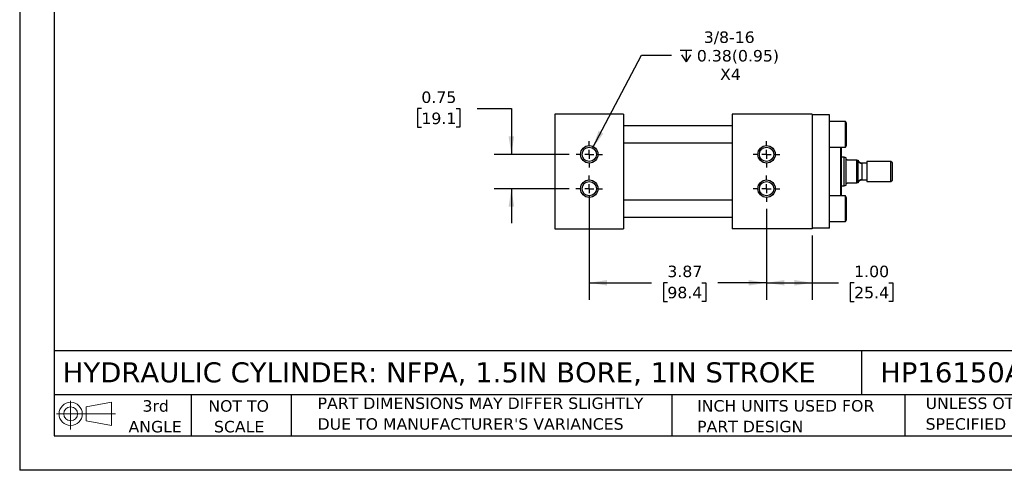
# Model space of a CAD drawing. Header units: inches. Extents: x 0 to 33, y 0 to 25.5.
# Tile 1 of 3: x 0 to 21.5, y 0 to 9.8. Entities that reach past the tile are written whole.
import ezdxf

# ---------------------------------------------------------------- set-up
doc = ezdxf.new("R2010")
doc.units = ezdxf.units.IN
doc.header["$LTSCALE"] = 3
doc.header["$MEASUREMENT"] = 0
doc.linetypes.add('SLD-Center', pattern=[0.75, 0.6, -0.05, 0.05, -0.05])
doc.linetypes.add('SLD-Solid', pattern=[0])
doc.layers.add('CENTER', color=40, linetype='SLD-Center')
doc.layers.add('SLD-DEFPOINTS', color=7, linetype='Continuous')
doc.layers.add('DIMENSIONS', color=140, linetype='SLD-Solid', lineweight=25)
doc.layers.add('TEXT', color=140, linetype='SLD-Solid', lineweight=25)
doc.styles.add('SLDTEXTSTYLE0', font='VERDANA.TTF')
doc.dimstyles.new('SLDDIMSTYLE1', dxfattribs={"dimtxt": 0.254883, "dimasz": 0.39, "dimexe": 0, "dimexo": 0.0625, "dimgap": 0.063721, "dimtad": 0, "dimtih": 1, "dimtoh": 1, "dimrnd": 1e-09, "dimdsep": 46, "dimtxsty": 'SLDTEXTSTYLE0', "dimsah": 1, "dimcen": 0.09, "dimadec": 0, "dimazin": 2, "dimtfac": 1, "dimtmove": 0, "dimatfit": 0, "dimfxl": 0, "dimfrac": 2, "dimtolj": 1, "dimtzin": 12, "dimarcsym": 0})
doc.dimstyles.new('SLDDIMSTYLE2', dxfattribs={"dimtxt": 0.254883, "dimasz": 0.39, "dimexe": 0, "dimexo": 0.0625, "dimgap": 0.063721, "dimtad": 0, "dimtih": 1, "dimtoh": 1, "dimrnd": 1e-09, "dimzin": 4, "dimdsep": 46, "dimtxsty": 'SLDTEXTSTYLE0', "dimsah": 1, "dimcen": 0.09, "dimadec": 0, "dimazin": 1, "dimtfac": 1, "dimtofl": 0, "dimtmove": 0, "dimatfit": 3, "dimfxl": 0, "dimfrac": 2, "dimtolj": 1, "dimtzin": 12, "dimarcsym": 0})
doc.dimstyles.new('SLDDIMSTYLE3', dxfattribs={"dimtxt": 0.254883, "dimasz": 0.39, "dimexe": 0, "dimexo": 0.0625, "dimgap": 0.063721, "dimtad": 0, "dimtih": 1, "dimtoh": 1, "dimrnd": 1e-09, "dimzin": 12, "dimdsep": 46, "dimtxsty": 'SLDTEXTSTYLE0', "dimsah": 1, "dimcen": 0.09, "dimadec": 0, "dimazin": 3, "dimtfac": 1, "dimtofl": 0, "dimtmove": 0, "dimatfit": 3, "dimfxl": 0, "dimfrac": 2, "dimtolj": 1, "dimtzin": 12, "dimarcsym": 0})
doc.dimstyles.new('SLDDIMSTYLE5', dxfattribs={"dimtxt": 0.254883, "dimasz": 0.39, "dimexe": 0, "dimexo": 0.0625, "dimgap": 0.063721, "dimtad": 0, "dimtih": 1, "dimtoh": 1, "dimrnd": 1e-09, "dimzin": 12, "dimdsep": 46, "dimtxsty": 'SLDTEXTSTYLE0', "dimsah": 1, "dimcen": 0, "dimadec": 0, "dimazin": 3, "dimtfac": 1, "dimtofl": 0, "dimtmove": 0, "dimatfit": 3, "dimfxl": 0, "dimfrac": 2, "dimtolj": 1, "dimtzin": 12, "dimarcsym": 0})

# ---------------------------------------------------------------- blocks, each defined once
blk = doc.blocks.new('Block11')
at = {"color": 7, "linetype": 'SLD-Solid', "lineweight": 18}
for p, q in [((0.306, 0.627), (0.306, 0)), ((0.647, 0.492), (1.202, 0.594)), ((0.647, 0.189), (0.647, 0.492)), ((1.202, 0.594), (1.202, 0.086)), ((0, 0.34), (1.284, 0.34)), ((0.647, 0.189), (1.202, 0.086))]:
    blk.add_line(p, q, dxfattribs=at)
for radius in [0.254, 0.152]:
    blk.add_circle((0.306, 0.34), radius, dxfattribs=at)
blk = doc.blocks.new('Block12')
at = {"layer": 'SLD-DEFPOINTS'}
blk.add_blockref('Block11', (0, 0), dxfattribs=at)
blk = doc.blocks.new('SW_NOTE_0_2')
at = {"layer": 'TEXT', "color": 0, "char_height": 0.25, "attachment_point": 1, "style": 'SLDTEXTSTYLE0'}
for s, insert in [('UNLESS OTHERWISE ', (0, 0.318)), ('SPECIFIED UNITS ARE:', (0, -0.134))]:
    blk.add_mtext(s, dxfattribs=dict(at, insert=insert))
blk = doc.blocks.new('SW_NOTE_0_3')
at = {"layer": 'TEXT', "color": 0, "char_height": 0.25, "attachment_point": 1, "style": 'SLDTEXTSTYLE0'}
for s, insert in [('PART DIMENSIONS MAY DIFFER SLIGHTLY ', (0, 0.318)), ("DUE TO MANUFACTURER'S VARIANCES", (0, -0.134))]:
    blk.add_mtext(s, dxfattribs=dict(at, insert=insert))
blk = doc.blocks.new('SW_NOTE_0_4')
at = {"layer": 'TEXT', "color": 0, "char_height": 0.25, "attachment_point": 2, "style": 'SLDTEXTSTYLE0'}
for s, insert in [('NOT TO', (0.621, 0.318)), ('SCALE', (0.632, -0.134))]:
    blk.add_mtext(s, dxfattribs=dict(at, insert=insert))
blk = doc.blocks.new('SW_NOTE_0_5')
at = {"layer": 'TEXT', "color": 0, "char_height": 0.25, "attachment_point": 2, "style": 'SLDTEXTSTYLE0'}
for s, insert in [('3rd', (0.273, 0.318)), ('ANGLE', (0.262, -0.134))]:
    blk.add_mtext(s, dxfattribs=dict(at, insert=insert))
blk = doc.blocks.new('SW_NOTE_0_6')
at = {"layer": 'TEXT', "color": 0, "char_height": 0.25, "attachment_point": 1, "style": 'SLDTEXTSTYLE0'}
for s, insert in [('INCH UNITS USED FOR ', (0, 0.318)), ('PART DESIGN', (0, -0.134))]:
    blk.add_mtext(s, dxfattribs=dict(at, insert=insert))
blk = doc.blocks.new('_D_15')
at = {"layer": 'DIMENSIONS'}
for p, q in [((16.321, 5.711), (16.321, 3.721)), ((17.321, 5.127), (17.321, 3.721)), ((16.321, 4.096), (17.321, 4.096)), ((17.321, 4.096), (17.89, 4.096)), ((18.235, 4.096), (18.15, 4.096)), ((18.15, 4.096), (18.15, 3.691)), ((18.993, 4.096), (19.078, 4.096)), ((19.078, 4.096), (19.078, 3.691)), ((18.15, 3.691), (18.235, 3.691)), ((19.078, 3.691), (18.993, 3.691))]:
    blk.add_line(p, q, dxfattribs=at)
for points in [[(16.321, 4.096), (16.711, 4.036), (16.711, 4.156)], [(17.321, 4.096), (16.931, 4.156), (16.931, 4.036)]]:
    blk.add_solid(points, dxfattribs=at)
at = {"layer": 'DIMENSIONS', "char_height": 0.25, "attachment_point": 1, "style": 'SLDTEXTSTYLE0'}
for s, insert in [('1.00', (18.235, 4.47)), ('25.4', (18.235, 4.008))]:
    blk.add_mtext(s, dxfattribs=dict(at, insert=insert))
blk = doc.blocks.new('_D_16')
at = {"layer": 'DIMENSIONS'}
for p, q in [((12.447, 6.002), (12.447, 3.721)), ((16.321, 5.711), (16.321, 3.721)), ((12.447, 4.096), (13.807, 4.096)), ((14.153, 4.096), (14.067, 4.096)), ((14.067, 4.096), (14.067, 3.691)), ((14.91, 4.096), (14.996, 4.096)), ((14.996, 4.096), (14.996, 3.691)), ((16.321, 4.096), (15.256, 4.096)), ((14.067, 3.691), (14.153, 3.691)), ((14.996, 3.691), (14.91, 3.691))]:
    blk.add_line(p, q, dxfattribs=at)
for points in [[(12.447, 4.096), (12.837, 4.036), (12.837, 4.156)], [(16.321, 4.096), (15.931, 4.156), (15.931, 4.036)]]:
    blk.add_solid(points, dxfattribs=at)
at = {"layer": 'DIMENSIONS', "char_height": 0.25, "attachment_point": 1, "style": 'SLDTEXTSTYLE0'}
for s, insert in [('3.87', (14.153, 4.47)), ('98.4', (14.153, 4.008))]:
    blk.add_mtext(s, dxfattribs=dict(at, insert=insert))
blk = doc.blocks.new('_D_17')
at = {"layer": 'DIMENSIONS'}
for p, q in [((8.778, 7.901), (8.693, 7.901)), ((8.693, 7.901), (8.693, 7.496)), ((9.536, 7.901), (9.621, 7.901)), ((9.621, 7.901), (9.621, 7.496)), ((9.995, 7.901), (10.745, 7.901)), ((10.745, 7.901), (10.745, 6.902)), ((8.693, 7.496), (8.778, 7.496)), ((9.621, 7.496), (9.536, 7.496)), ((12.006, 6.902), (10.37, 6.902)), ((12.006, 6.152), (10.37, 6.152)), ((10.745, 6.152), (10.745, 5.402))]:
    blk.add_line(p, q, dxfattribs=at)
for points in [[(10.745, 6.902), (10.805, 7.292), (10.685, 7.292)], [(10.745, 6.152), (10.685, 5.762), (10.805, 5.762)]]:
    blk.add_solid(points, dxfattribs=at)
at = {"layer": 'DIMENSIONS', "char_height": 0.25, "attachment_point": 1, "style": 'SLDTEXTSTYLE0'}
for s, insert in [('0.75', (8.778, 8.275)), ('19.1', (8.778, 7.813))]:
    blk.add_mtext(s, dxfattribs=dict(at, insert=insert))
blk = doc.blocks.new('SW_SYMBOL_HOLE_DEPTH')
at = {"layer": 'DIMENSIONS', "color": 0}
for p, q in [((0, 103.3), (94.5, 103.3)), ((47.2, 103.3), (47.2, 8.9)), ((11.8, 65.6), (47.2, 8.9)), ((82.7, 65.6), (47.2, 8.9))]:
    blk.add_line(p, q, dxfattribs=at)
blk = doc.blocks.new('_D_18')
at = {"layer": 'DIMENSIONS'}
for p, q in [((12.52, 7.04), (13.59, 9.066)), ((13.59, 9.066), (14.246, 9.066))]:
    blk.add_line(p, q, dxfattribs=at)
blk.add_solid([(12.52, 7.04), (12.755, 7.357), (12.649, 7.413)], dxfattribs=at)
at = {"layer": 'DIMENSIONS', "xscale": 0.002688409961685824, "yscale": 0.002688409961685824, "zscale": 0.002688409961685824}
blk.add_blockref('SW_SYMBOL_HOLE_DEPTH', (14.434, 8.897), dxfattribs=at)
at = {"layer": 'DIMENSIONS', "char_height": 0.25, "attachment_point": 1, "style": 'SLDTEXTSTYLE0'}
for s, insert in [('3/8-16', (14.949, 9.586)), ('0.38(0.95)', (14.798, 9.181)), ('X4', (15.305, 8.776))]:
    blk.add_mtext(s, dxfattribs=dict(at, insert=insert))
blk = doc.blocks.new('SW_CENTERMARKSYMBOL_2')
at = {"layer": 'CENTER', "color": 0}
for p, q in [((0, 0.2), (0, 0.29)), ((-0.2, 0), (-0.29, 0)), ((0, 0), (-0.1, 0)), ((0, 0), (0, 0.1)), ((0, 0), (0, -0.1)), ((0, 0), (0.1, 0)), ((0.2, 0), (0.29, 0)), ((0, -0.2), (0, -0.29))]:
    blk.add_line(p, q, dxfattribs=at)
blk = doc.blocks.new('SW_CENTERMARKSYMBOL_3')
at = {"layer": 'CENTER', "color": 0}
for p, q in [((0, 0.2), (0, 0.2905)), ((-0.2, 0), (-0.2905, 0)), ((0, 0), (-0.1, 0)), ((0, 0), (0, 0.1)), ((0, 0), (0, -0.1)), ((0, 0), (0.1, 0)), ((0.2, 0), (0.2905, 0)), ((0, -0.2), (0, -0.2905))]:
    blk.add_line(p, q, dxfattribs=at)
blk = doc.blocks.new('SW_CENTERMARKSYMBOL_4')
at = {"layer": 'CENTER', "color": 0}
for p, q in [((0, 0.2), (0, 0.29)), ((-0.2, 0), (-0.29, 0)), ((0, 0), (-0.1, 0)), ((0, 0), (0, 0.1)), ((0, 0), (0, -0.1)), ((0, 0), (0.1, 0)), ((0.2, 0), (0.29, 0)), ((0, -0.2), (0, -0.29))]:
    blk.add_line(p, q, dxfattribs=at)
blk = doc.blocks.new('SW_CENTERMARKSYMBOL_5')
at = {"layer": 'CENTER', "color": 0}
for p, q in [((0, 0.2), (0, 0.2905)), ((-0.2, 0), (-0.2905, 0)), ((0, 0), (-0.1, 0)), ((0, 0), (0, 0.1)), ((0, 0), (0, -0.1)), ((0, 0), (0.1, 0)), ((0.2, 0), (0.2905, 0)), ((0, -0.2), (0, -0.2905))]:
    blk.add_line(p, q, dxfattribs=at)

msp = doc.modelspace()

# ---------------------------------------------------------------- linework, layer by layer
at = {"color": 7, "linetype": 'SLD-Solid'}
for p in [(0, 25.5), (33, 0)]:
    msp.add_line(p, (0, 0), dxfattribs=at)
for p, q in [((13.197, 7.777), (11.697, 7.777)), ((11.697, 7.777), (11.697, 5.277)), ((13.197, 7.777), (13.197, 5.277)), ((15.571, 7.777), (15.571, 5.277)), ((17.321, 7.777), (15.571, 7.777)), ((17.321, 7.777), (17.321, 5.277)), ((17.696, 7.767), (17.321, 7.767)), ((17.696, 5.287), (17.696, 7.767)), ((18.048, 7.62), (17.696, 7.62)), ((18.071, 7.58), (18.048, 7.62)), ((18.048, 7.058), (18.048, 7.62)), ((18.071, 7.339), (18.071, 7.58)), ((15.571, 7.527), (13.197, 7.527)), ((18.071, 7.098), (18.071, 7.339)), ((13.197, 7.152), (15.571, 7.152)), ((17.696, 7.058), (18.048, 7.058)), ((17.933, 7.058), (17.933, 5.995)), ((17.953, 7.058), (17.953, 5.995)), ((18.048, 7.058), (18.071, 7.098)), ((18.018, 6.839), (17.953, 6.839)), ((18.062, 6.823), (18.018, 6.839)), ((18.018, 6.214), (18.018, 6.839)), ((18.062, 6.808), (18.062, 6.823)), ((18.062, 6.245), (18.062, 6.808)), ((18.29, 6.777), (18.093, 6.777)), ((18.29, 6.277), (18.29, 6.777)), ((18.322, 6.277), (18.322, 6.777)), ((18.51, 6.71), (18.4, 6.71)), ((18.402, 6.701), (18.402, 6.353)), ((19.04, 6.745), (18.51, 6.745)), ((18.51, 6.745), (18.51, 6.308)), ((19.072, 6.714), (19.04, 6.745)), ((19.04, 6.308), (19.04, 6.745)), ((19.072, 6.339), (19.072, 6.714)), ((18.062, 6.23), (18.062, 6.245)), ((18.093, 6.277), (18.29, 6.277)), ((18.4, 6.343), (18.51, 6.343)), ((18.51, 6.308), (19.04, 6.308)), ((19.04, 6.308), (19.072, 6.339)), ((17.953, 6.214), (18.018, 6.214)), ((18.018, 6.214), (18.062, 6.23)), ((15.571, 5.902), (13.197, 5.902)), ((18.048, 5.995), (17.696, 5.995)), ((18.071, 5.955), (18.048, 5.995)), ((18.048, 5.433), (18.048, 5.995)), ((18.071, 5.473), (18.071, 5.955)), ((13.197, 5.527), (15.571, 5.527)), ((17.696, 5.433), (18.048, 5.433)), ((18.048, 5.433), (18.071, 5.473)), ((11.697, 5.277), (13.197, 5.277)), ((17.321, 5.277), (15.571, 5.277)), ((17.696, 5.287), (17.321, 5.287))]:
    msp.add_line(p, q)
for centre, radius in [((12.447, 6.902), 0.19), ((12.447, 6.902), 0.156), ((16.321, 6.902), 0.19), ((16.321, 6.902), 0.156), ((12.447, 6.152), 0.19), ((12.447, 6.152), 0.156), ((16.321, 6.152), 0.19), ((16.321, 6.152), 0.156)]:
    msp.add_circle(centre, radius)
for centre, start, end in [((18.4, 6.779), 181.5456, 271.4664), ((18.4, 6.275), 88.5336, 178.4544)]:
    msp.add_arc(centre, 0.078, start, end)
for points, knots in [([(18.093, 6.777), (18.089, 6.777), (18.086, 6.777), (18.08, 6.78), (18.077, 6.781), (18.071, 6.785), (18.068, 6.789), (18.064, 6.795), (18.063, 6.798), (18.062, 6.803), (18.062, 6.806), (18.062, 6.808)], [0, 0, 0, 0, 0.125, 0.125, 0.25, 0.25, 0.5, 0.5, 0.75, 0.75, 1, 1, 1, 1]), ([(18.4, 6.71), (18.391, 6.711), (18.373, 6.713), (18.348, 6.728), (18.329, 6.75), (18.324, 6.768), (18.322, 6.777)], [0, 0, 0, 0, 0.242171, 0.5, 0.757829, 1, 1, 1, 1]), ([(18.4, 6.71), (18.4, 6.71), (18.4, 6.71), (18.401, 6.71), (18.401, 6.709), (18.401, 6.708), (18.401, 6.706), (18.401, 6.704), (18.402, 6.702), (18.402, 6.701), (18.402, 6.701)], [0, 0, 0, 0, 0.1085195, 0.22788, 0.3580883, 0.4991496, 0.7189574, 0.832813, 0.9197511, 1, 1, 1, 1]), ([(18.062, 6.245), (18.062, 6.248), (18.062, 6.25), (18.063, 6.256), (18.064, 6.259), (18.068, 6.265), (18.071, 6.268), (18.077, 6.273), (18.08, 6.274), (18.086, 6.276), (18.089, 6.277), (18.093, 6.277)], [0, 0, 0, 0, 0.25, 0.25, 0.5, 0.5, 0.75, 0.75, 0.875, 0.875, 1, 1, 1, 1]), ([(18.322, 6.277), (18.324, 6.286), (18.329, 6.304), (18.348, 6.326), (18.373, 6.341), (18.391, 6.342), (18.4, 6.343)], [0, 0, 0, 0, 0.242171, 0.5, 0.757829, 1, 1, 1, 1]), ([(18.402, 6.353), (18.402, 6.352), (18.402, 6.351), (18.401, 6.35), (18.401, 6.348), (18.401, 6.345), (18.4, 6.344), (18.4, 6.343), (18.4, 6.343)], [0, 0, 0, 0, 0.080398, 0.167713, 0.281544, 0.502386, 0.772635, 1, 1, 1, 1])]:
    msp.add_open_spline(points, degree=3, knots=knots)
for points in [[(18.29, 6.777), (18.303, 6.777), (18.313, 6.777), (18.322, 6.777)], [(18.322, 6.277), (18.313, 6.277), (18.303, 6.277), (18.29, 6.277)]]:
    msp.add_open_spline(points, degree=3)
at = {"layer": 'TEXT'}
for p, q in [((0.75, 24.75), (0.75, 0.75)), ((32.25, 2.613), (0.75, 2.613)), ((18.397, 2.613), (18.397, 1.65)), ((32.25, 1.65), (0.75, 1.65)), ((3.75, 1.65), (3.75, 0.75)), ((5.931, 1.65), (5.931, 0.75)), ((14.25, 1.65), (14.25, 0.75)), ((19.344, 1.65), (19.344, 0.75)), ((0.75, 0.75), (32.25, 0.75))]:
    msp.add_line(p, q, dxfattribs=at)

# ---------------------------------------------------------------- block references
at = {"layer": 'CENTER'}
for name, p in [('SW_CENTERMARKSYMBOL_2', (12.447, 6.902)), ('SW_CENTERMARKSYMBOL_5', (16.321, 6.902)), ('SW_CENTERMARKSYMBOL_3', (12.447, 6.152)), ('SW_CENTERMARKSYMBOL_4', (16.321, 6.152))]:
    msp.add_blockref(name, p, dxfattribs=at)
at = {"layer": 'SLD-DEFPOINTS'}
msp.add_blockref('Block12', (0.808, 0.892), dxfattribs=at)
at = {"layer": 'TEXT'}
for name, p in [('SW_NOTE_0_5', (2.699, 1.213)), ('SW_NOTE_0_4', (4.164, 1.213)), ('SW_NOTE_0_3', (6.51, 1.272)), ('SW_NOTE_0_6', (14.803, 1.216)), ('SW_NOTE_0_2', (19.796, 1.272))]:
    msp.add_blockref(name, p, dxfattribs=at)

# ---------------------------------------------------------------- texts
at = {"layer": 'TEXT', "char_height": 0.4375, "attachment_point": 1, "style": 'SLDTEXTSTYLE0'}
for s, insert in [('HYDRAULIC CYLINDER: NFPA, 1.5IN BORE, 1IN STROKE', (0.941, 2.359)), ('HP16150A1S', (18.804, 2.359))]:
    msp.add_mtext(s, dxfattribs=dict(at, insert=insert))

# ---------------------------------------------------------------- dimensions: what is measured, and where the dimension line sits
at = {"layer": 'DIMENSIONS'}
dim = msp.add_diameter_dim_2p(p1=(12.374, 6.764), p2=(12.52, 7.04), text='3/8-16\\P{\\fGDT;x}0.38(0.95)\\PX4', dimstyle='SLDDIMSTYLE5', override={"dimpost": '<>'}, dxfattribs=at)
dim.commit()
dim.dimension.update_dxf_attribs({"geometry": '_D_18', "text_midpoint": (15.525, 9.066), "dimtype": 163})
dim = msp.add_linear_dim(base=(10.745, 6.152), p1=(12.156, 6.902), p2=(12.156, 6.152), angle=90, dimstyle='SLDDIMSTYLE1', dxfattribs=at)
dim.commit()
dim.dimension.update_dxf_attribs({"geometry": '_D_17', "text_midpoint": (10.745, 7.901), "dimtype": 160})
for base, p2, dimstyle, picture, middle in [((12.447, 4.096), (12.447, 6.152), 'SLDDIMSTYLE3', '_D_16', (14.532, 4.096)), ((17.321, 4.096), (17.321, 5.277), 'SLDDIMSTYLE2', '_D_15', (18.614, 4.096))]:
    dim = msp.add_linear_dim(base=base, p1=(16.321, 5.861), p2=p2, dimstyle=dimstyle, dxfattribs=at)
    dim.commit()
    dim.dimension.update_dxf_attribs({"geometry": picture, "text_midpoint": middle, "dimtype": 160})

doc.saveas('drawing.dxf')
